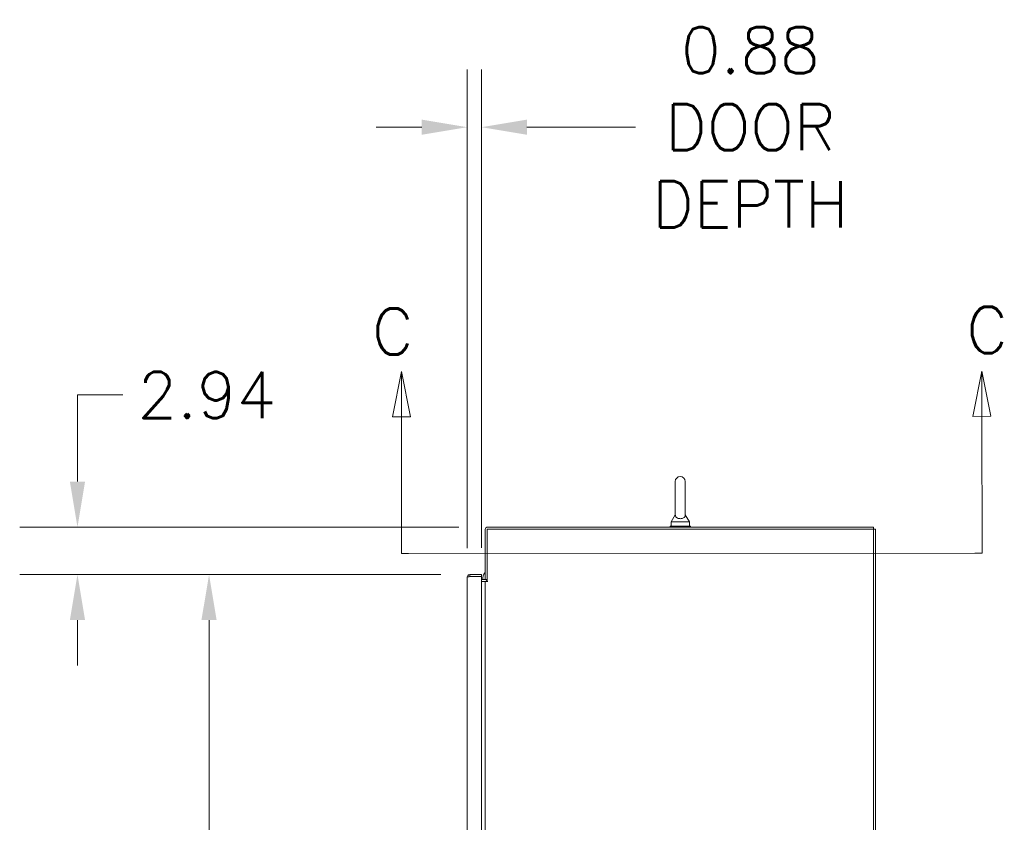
# Model space of a CAD drawing. Header units: inches. Extents: x 16 to 463, y 31 to 294.
# Tile 99 of 110: x 364 to 425, y 203 to 253. Entities that reach past the tile are written whole.
import ezdxf

# ---------------------------------------------------------------- set-up
doc = ezdxf.new("R2010")
doc.units = ezdxf.units.IN
doc.header["$LTSCALE"] = 28.571429
doc.header["$MEASUREMENT"] = 0
for name, color, linetype, lineweight in [('Dimension (ANSI)', 7, 'Continuous', 5), ('Section Line (ANSI)', 7, 'Continuous', 5), ('Visible (ANSI)', 7, 'Continuous', 5)]:
    doc.layers.add(name, color=color, linetype=linetype, lineweight=lineweight)
doc.styles.add('ROMANS', font='romans.shx')
doc.dimstyles.new('Default (ANSI)', dxfattribs={"dimscale": 28.571429, "dimtxt": 0.1, "dimasz": 0.098425, "dimexe": 0.125, "dimexo": 0.0625, "dimgap": 0.031496, "dimtad": 0, "dimtih": 1, "dimtoh": 1, "dimrnd": 1e-08, "dimzin": 0, "dimdsep": 46, "dimtxsty": 'ROMANS', "dimcen": 0.09, "dimdle": 0.393701, "dimclrd": 256, "dimclre": 256, "dimclrt": 256, "dimadec": 0, "dimazin": 0, "dimtfac": 1, "dimtofl": 0, "dimtmove": 0, "dimatfit": 3, "dimfxl": 1, "dimtolj": 1, "dimtzin": 0, "dimlwd": -1, "dimlwe": -1, "dimarcsym": 0})

# ---------------------------------------------------------------- blocks, each defined once
blk = doc.blocks.new('*D8')
at = {"layer": 'Defpoints', "color": 0, "transparency": 16777216}
for p in [(367.887, 221.666), (393.245, 221.666), (392.14, 218.729)]:
    blk.add_point(p, dxfattribs=at)
at = {"layer": 'Dimension (ANSI)', "transparency": 16777216}
for p, q in [((367.887, 224.478), (367.887, 229.831)), ((367.887, 229.831), (370.699, 229.831)), ((391.459, 221.666), (364.316, 221.666)), ((390.354, 218.729), (364.316, 218.729)), ((367.887, 215.916), (367.887, 213.104))]:
    blk.add_line(p, q, dxfattribs=at)
for points in [[(367.418, 224.478), (368.356, 224.478), (367.887, 221.666)], [(367.418, 215.916), (368.356, 215.916), (367.887, 218.729)]]:
    blk.add_solid(points, dxfattribs=at)
at = {"layer": 'Dimension (ANSI)', "transparency": 16777216, "insert": (371.599, 231.26), "char_height": 2.8571, "attachment_point": 1, "style": 'ROMANS'}
blk.add_mtext('\\A1;2.94', dxfattribs=at)
blk = doc.blocks.new('2dTransSection0')
at = {"layer": 'Section Line (ANSI)', "linetype": 'Continuous'}
for p, q in [((14.8329, 8.0958), (14.8135, 7.9978)), ((14.833, 7.9978), (14.8329, 8.0958)), ((14.8525, 7.9979), (14.8329, 8.0958)), ((13.5768, 8.0947), (13.5574, 7.9967)), ((13.5769, 7.9967), (13.5768, 8.0947)), ((13.5964, 7.9967), (13.5768, 8.0947)), ((13.5574, 7.9967), (13.5964, 7.9967)), ((13.5772, 7.701), (13.5769, 7.9967)), ((14.8135, 7.9978), (14.8525, 7.9979)), ((14.8332, 7.7021), (14.833, 7.9978)), ((13.5772, 7.701), (14.8332, 7.7021)), ((13.5772, 7.701), (13.5925, 7.701)), ((14.8179, 7.7021), (14.8332, 7.7021))]:
    blk.add_line(p, q, dxfattribs=at)
at = {"layer": 'Section Line (ANSI)', "linetype": 'Continuous', "flags": 128}
for points in [[(14.8525, 7.9979), (14.8329, 8.0958), (14.8135, 7.9978), (14.8525, 7.9979)], [(13.5964, 7.9967), (13.5768, 8.0947), (13.5574, 7.9967), (13.5964, 7.9967)]]:
    blk.add_lwpolyline(points, dxfattribs=at)
at = {"layer": 'Section Line (ANSI)'}
for points in [[(14.8525, 7.9979), (14.8329, 8.0958), (14.8135, 7.9978), (14.8525, 7.9979)], [(13.5964, 7.9967), (13.5768, 8.0947), (13.5574, 7.9967), (13.5964, 7.9967)]]:
    blk.add_solid(points, dxfattribs=at)
at = {"layer": 'Section Line (ANSI)', "char_height": 0.1, "attachment_point": 7, "style": 'ROMANS'}
for insert in [(14.7992, 8.1349), (13.5133, 8.1315)]:
    blk.add_mtext('C', dxfattribs=dict(at, insert=insert))
blk = doc.blocks.new('*D26')
at = {"layer": 'Defpoints', "color": 0, "transparency": 16777216}
for p in [(392.14, 218.729), (376.021, 138.479), (392.14, 138.479)]:
    blk.add_point(p, dxfattribs=at)
at = {"layer": 'Dimension (ANSI)', "transparency": 16777216}
for p, q in [((390.354, 218.729), (372.45, 218.729)), ((376.021, 215.916), (376.021, 185.694)), ((376.021, 141.291), (376.021, 171.513)), ((390.354, 138.479), (372.45, 138.479))]:
    blk.add_line(p, q, dxfattribs=at)
for points in [[(375.552, 215.916), (376.49, 215.916), (376.021, 218.729)], [(375.552, 141.291), (376.49, 141.291), (376.021, 138.479)]]:
    blk.add_solid(points, dxfattribs=at)
at = {"layer": 'Dimension (ANSI)', "transparency": 16777216, "insert": (376.021, 178.604), "char_height": 2.8571, "attachment_point": 5, "style": 'ROMANS'}
blk.add_mtext('\\A1;80.25\\PDOOR\\PHEIGHT', dxfattribs=at)
blk = doc.blocks.new('*D27')
at = {"layer": 'Defpoints', "color": 0, "transparency": 16777216}
for p in [(392.859, 246.385), (391.984, 218.572), (392.859, 218.603)]:
    blk.add_point(p, dxfattribs=at)
at = {"layer": 'Dimension (ANSI)', "transparency": 16777216}
for p, q in [((391.984, 220.358), (391.984, 249.956)), ((392.859, 220.389), (392.859, 249.956)), ((389.172, 246.385), (386.359, 246.385)), ((395.671, 246.385), (402.392, 246.385))]:
    blk.add_line(p, q, dxfattribs=at)
for points in [[(389.172, 246.853), (389.172, 245.916), (391.984, 246.385)], [(395.671, 246.853), (395.671, 245.916), (392.859, 246.385)]]:
    blk.add_solid(points, dxfattribs=at)
at = {"layer": 'Dimension (ANSI)', "transparency": 16777216, "insert": (409.482, 246.385), "char_height": 2.8571, "attachment_point": 5, "style": 'ROMANS'}
blk.add_mtext('\\A1;0.88\\PDOOR\\PDEPTH', dxfattribs=at)

msp = doc.modelspace()

# ---------------------------------------------------------------- linework, layer by layer
at = {"layer": 'Visible (ANSI)'}
for p, q in [((404.8408, 224.4786), (404.8408, 222.4186)), ((405.4608, 222.4186), (405.4608, 224.4786)), ((404.8408, 222.4186), (404.5908, 221.9786)), ((405.4608, 222.4186), (405.7108, 221.9786)), ((417.0883, 221.6661), (393.2446, 221.6661)), ((405.7758, 221.7286), (404.5258, 221.7286)), ((404.5258, 221.7286), (404.5258, 221.6661)), ((404.5908, 221.9786), (405.7108, 221.9786)), ((404.5908, 221.9786), (404.5908, 221.7286)), ((405.7108, 221.9786), (405.7108, 221.7286)), ((405.7758, 221.7286), (405.7758, 221.6661)), ((417.0883, 221.5411), (417.0883, 221.6661)), ((393.0883, 221.5099), (393.0883, 218.4161)), ((417.0883, 221.5411), (393.2133, 221.5411)), ((393.2133, 221.5411), (393.2133, 218.2913)), ((417.2133, 221.5411), (417.0883, 221.5411)), ((417.0883, 131.6661), (417.0883, 221.5411)), ((417.2133, 221.5411), (417.2133, 131.6661)), ((391.9837, 138.6349), (391.9837, 218.5724)), ((392.8587, 218.7286), (392.14, 218.7286)), ((392.14, 218.6036), (392.14, 218.7286)), ((392.14, 218.6036), (392.8587, 218.6036)), ((392.14, 218.6029), (392.8587, 218.6029)), ((392.8587, 218.6036), (392.8587, 218.7286)), ((392.8587, 218.6029), (392.8587, 138.6043)), ((392.8587, 218.4161), (393.0571, 218.4161)), ((392.8587, 218.2911), (393.0571, 218.2911)), ((393.0571, 218.2911), (393.0883, 218.2911)), ((393.2133, 218.4161), (393.0883, 218.4161)), ((393.0883, 138.9161), (393.0883, 218.2911)), ((393.2446, 218.2911), (393.0883, 218.2911)), ((393.2133, 218.2913), (393.2448, 218.2913)), ((393.2448, 218.2911), (393.2446, 218.2911)), ((393.2448, 218.2913), (393.2448, 218.2911))]:
    msp.add_line(p, q, dxfattribs=at)
for centre, radius, start, end in [((405.1508, 224.4786), 0.31, 0, 180), ((393.2446, 221.5099), 0.1562, 90, 180), ((393.4345, 218.4913), 0.5, 133.824591, 188.647464), ((393.0571, 218.4474), 0.0313, 270, 0), ((393.0571, 218.4474), 0.1563, 270, 348.463041)]:
    msp.add_arc(centre, radius, start, end, dxfattribs=at)
for points, knots in [([(405.4608, 222.4186), (405.4608, 222.4186), (405.461, 222.4149), (405.4597, 222.3935), (405.4575, 222.373), (405.4392, 222.3212), (405.4207, 222.291), (405.3695, 222.245), (405.3418, 222.2274), (405.2802, 222.2021), (405.2487, 222.1935), (405.1833, 222.1841), (405.1509, 222.1829), (405.0877, 222.1874), (405.0579, 222.1927), (405.0004, 222.2095), (404.9738, 222.2211), (404.9235, 222.2512), (404.9019, 222.2704), (404.8624, 222.3193), (404.8516, 222.348), (404.8415, 222.3905), (404.8409, 222.4088), (404.8408, 222.4177), (404.8408, 222.4186), (404.8408, 222.4186)], [0, 0, 0, 0, 0.06292404, 0.06292404, 0.14907055, 0.14907055, 0.25610509, 0.25610509, 0.336116, 0.336116, 0.40328218, 0.40328218, 0.46536928, 0.46536928, 0.52564713, 0.52564713, 0.59143372, 0.59143372, 0.67079373, 0.67079373, 0.78259067, 0.78259067, 0.8847232, 0.8847232, 0.91423809, 0.91423809, 0.91423809, 0.91423809]), ([(392.14, 218.7286), (392.0883, 218.7286), (392.0374, 218.7011), (392.0092, 218.6579), (391.9927, 218.6326), (391.9837, 218.6025), (391.9837, 218.5724)], [0, 0, 0, 0, 0.9920594, 0.9920594, 0.9920594, 1.5707963, 1.5707963, 1.5707963, 1.5707963]), ([(391.9837, 218.5724), (391.9837, 218.5788), (392.0113, 218.5853), (392.0545, 218.5917), (392.0798, 218.5954), (392.1098, 218.5992), (392.14, 218.6029)], [0, 0, 0, 0, 0.9920594, 0.9920594, 0.9920594, 1.5707963, 1.5707963, 1.5707963, 1.5707963]), ([(392.1288, 218.6014), (392.1315, 218.6025), (392.1343, 218.6033), (392.1373, 218.6035), (392.1382, 218.6036), (392.1391, 218.6036), (392.14, 218.6036)], [1.20081845, 1.20081845, 1.20081845, 1.20081845, 1.48347479, 1.48347479, 1.48347479, 1.57079633, 1.57079633, 1.57079633, 1.57079633])]:
    msp.add_open_spline(points, degree=3, knots=knots, dxfattribs=at)

# ---------------------------------------------------------------- block references
at = {"layer": 'Section Line (ANSI)', "xscale": 28.57142857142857, "yscale": 28.57142857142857, "zscale": 28.57142857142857}
msp.add_blockref('2dTransSection0', (0, 0), dxfattribs=at)

# ---------------------------------------------------------------- dimensions: what is measured, and where the dimension line sits
at = {"layer": 'Dimension (ANSI)'}
dim = msp.add_linear_dim(base=(392.858733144, 246.384794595), p1=(391.983733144, 218.5723904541), p2=(392.858733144, 218.6029333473), text='<>\\PDOOR\\PDEPTH', dimstyle='Default (ANSI)', override={"dimtih": 0, "dimtoh": 0, "dimdec": 2, "dimtp": 0, "dimtm": 0, "dimtdec": 2, "dimatfit": 1}, dxfattribs=at)
dim.commit()
dim.dimension.update_dxf_attribs({"geometry": '*D27', "text_midpoint": (409.4824015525, 246.384794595), "dimtype": 160})
dim = msp.add_linear_dim(base=(367.8872, 221.6661), p1=(392.14, 218.7286), p2=(393.2446, 221.6661), angle=90, dimstyle='Default (ANSI)', override={"dimdec": 2, "dimtp": 0, "dimtm": 0, "dimtdec": 2, "dimatfit": 1}, dxfattribs=at)
dim.commit()
dim.dimension.update_dxf_attribs({"geometry": '*D8', "text_midpoint": (376.021, 229.8313), "dimtype": 160})
dim = msp.add_linear_dim(base=(376.021, 138.4786), p1=(392.14, 218.7286), p2=(392.14, 138.4786), angle=90, text='<>\\PDOOR\\PHEIGHT', dimstyle='Default (ANSI)', override={"dimdec": 2, "dimtp": 0, "dimtm": 0, "dimtdec": 2, "dimatfit": 1}, dxfattribs=at)
dim.commit()
dim.dimension.update_dxf_attribs({"geometry": '*D26', "text_midpoint": (376.021, 178.6036), "dimtype": 160})

doc.saveas('drawing.dxf')
